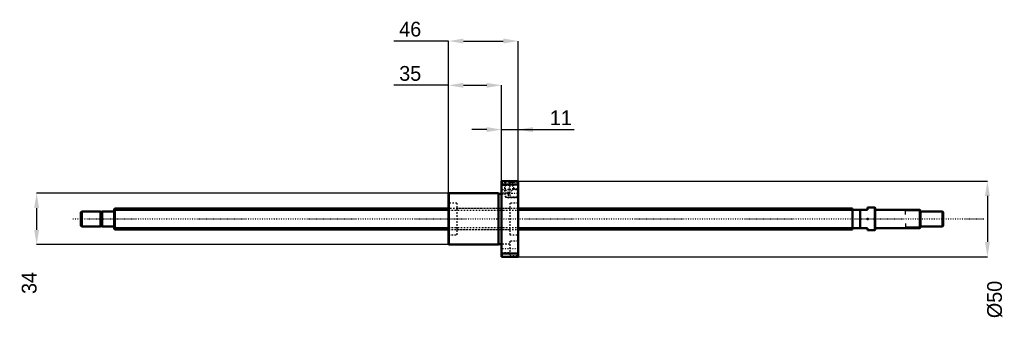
# Model space of a CAD drawing. Header units: millimetres. Extents: x -63 to 590, y -67 to 132.
import ezdxf

# ---------------------------------------------------------------- set-up
doc = ezdxf.new("R2010")
doc.units = ezdxf.units.MM
doc.linetypes.add('Center', pattern=[1.5, 0.45, -0.5, 0.05, -0.5])
doc.linetypes.add('Dashed', pattern=[2, 1, -1])
for name, color, linetype, lineweight in [('2d ConnectionPoints', 7, 'Continuous', 50), ('AM_0', 7, 'Continuous', 50), ('AM_4', 3, 'Continuous', 25), ('AM_5', 3, 'Continuous', 25), ('AM_7', 7, 'Center', 25), ('AM_9', 6, 'Dashed', 25)]:
    doc.layers.add(name, color=color, linetype=linetype, lineweight=lineweight)
doc.dimstyles.new('ISO-25', dxfattribs={"dimtxt": 2.5, "dimasz": 2.5, "dimexe": 1.25, "dimexo": 0.625, "dimtad": 1, "dimtxsty": 'Standard', "dimcen": 2.5, "dimadec": 0, "dimazin": 0, "dimtfac": 1, "dimtmove": 0, "dimatfit": 3, "dimfxl": 0, "dimarcsym": 0})

# ---------------------------------------------------------------- blocks, each defined once
blk = doc.blocks.new('1_BNK_1408_2_5RRG0_571LC5YRR0_Nut_0_in_BNK1408_2_5RRG0_571LC5Y_267_50__4')
at = {"layer": 'AM_0'}
for p, q in [((267.5, 25), (256.5, 25)), ((256.5, 25), (256.5, -25)), ((256.5, 22.56), (256.75, 22.87)), ((256.75, 25), (256.75, 22.87)), ((256.75, 22.87), (267.25, 22.87)), ((267.25, 25), (267.25, 22.87)), ((267.25, 22.87), (267.5, 22.56)), ((267.5, 25), (267.5, -25)), ((221.75, 17), (221.5, 16.75)), ((221.5, 16.75), (221.5, -16.75)), ((221.75, 17), (221.75, -17)), ((254.5, 17), (221.75, 17)), ((254.5, 17), (254.5, -17)), ((256.5, 16.7), (254.5, 16.7)), ((221.5, -16.75), (221.75, -17)), ((221.75, -17), (254.5, -17)), ((254.5, -16.7), (256.5, -16.7)), ((256.75, -22.87), (256.5, -22.56)), ((256.5, -25), (267.5, -25)), ((267.25, -22.87), (256.75, -22.87)), ((256.75, -22.87), (256.75, -25)), ((267.5, -22.56), (267.25, -22.87)), ((267.25, -22.87), (267.25, -25))]:
    blk.add_line(p, q, dxfattribs=at)
at = {"layer": 'AM_5', "linetype": 'Dashed'}
for p, q in [((258.5, 25), (258.5, 18.3)), ((261, 20), (261, 14)), ((267.5, 20), (263.96, 20)), ((264.5, 25), (264.5, 19.46)), ((260, 17), (258.5, 17)), ((260.06, 14.54), (261, 14)), ((267.5, 14), (261, 14)), ((263, 17), (264.5, 17))]:
    blk.add_line(p, q, dxfattribs=at)
at = {"layer": 'AM_7'}
for p, q in [((261.5, 25.4), (261.5, 16.6)), ((255.95, 19.49), (268.05, 19.49)), ((257.26, 17), (267.99, 17)), ((255.95, -19.49), (268.05, -19.49))]:
    blk.add_line(p, q, dxfattribs=at)
at = {"layer": 'AM_9'}
for p, q in [((262, 22.24), (256.5, 22.24)), ((258.5, 25), (259.04, 24.46)), ((259.04, 24.46), (259.04, 19.24)), ((263.96, 24.46), (259.04, 24.46)), ((262, 24.24), (262, 14.74)), ((267.5, 24.24), (262, 24.24)), ((263.96, 24.46), (264.5, 25)), ((263.96, 19.46), (263.96, 24.46)), ((267.5, 20), (266.96, 19.46)), ((256.5, 16.74), (262, 16.74)), ((259.04, 19.24), (257.75, 17)), ((257.75, 17), (259.17, 14.54)), ((259.17, 19.33), (259.17, 14.54)), ((259.17, 19.33), (261.5, 17)), ((259.17, 14.54), (266.96, 14.54)), ((261.5, 17), (263.96, 19.46)), ((262, 14.74), (267.5, 14.74)), ((266.96, 19.46), (263.96, 19.46)), ((266.96, 19.46), (266.96, 14.54)), ((266.96, 14.54), (267.5, 14)), ((227, 10.5), (221.5, 10.5)), ((227, 10.5), (227, -10.5)), ((262, 7), (227, 7)), ((262, 10.5), (262, -10.5)), ((267.5, 10.5), (262, 10.5)), ((221.5, -10.5), (227, -10.5)), ((227, -7), (262, -7)), ((262, -10.5), (267.5, -10.5)), ((262, -16.74), (256.5, -16.74)), ((262, -14.74), (262, -24.24)), ((267.5, -14.74), (262, -14.74)), ((256.5, -22.24), (262, -22.24)), ((262, -24.24), (267.5, -24.24))]:
    blk.add_line(p, q, dxfattribs=at)
blk.add_lwpolyline([(259.04, 19.24), (259.05, 19.24), (259.09, 19.27), (259.17, 19.33)], dxfattribs=at)
blk = doc.blocks.new('2_BNK_1408_2_5RRG0_571LC5Y_Shaft_0_in_BNK1408_2_5RRG0_571LC5Y_267_50__4')
at = {"layer": 'AM_0'}
for p, q in [((0.5, 7), (0, 6.5)), ((221.5, 7), (0.5, 7)), ((0.5, 7), (0.5, -7)), ((489, 7), (267.5, 7)), ((489, 7), (489, -7)), ((503.8, 7.5), (499, 7.5)), ((499, 7.5), (499, 6)), ((504, 7.3), (503.8, 7.5)), ((503.8, 7.5), (503.8, -7.5)), ((504, 7.3), (504, -7.3)), ((-21.5, 5), (-22, 4.5)), ((-22, 4.5), (-22, -4.5)), ((-9.15, 5), (-21.5, 5)), ((-21.5, 5), (-21.5, -5)), ((-9.15, 5), (-9.15, -5)), ((-8, 4.8), (-9.15, 4.8)), ((-8, 5), (-8, -5)), ((-0.2, 5), (-8, 5)), ((0, 6.5), (0, -6.5)), ((499, 6), (489, 6)), ((494, 6), (494, -6)), ((533.5, 6), (504.2, 6)), ((533.5, 6), (533.5, -6)), ((534, 5.5), (533.5, 6)), ((534, 5.5), (534, -5.5)), ((548.5, 5), (534, 5)), ((548.5, 5), (548.5, -5)), ((549, 4.5), (548.5, 5)), ((549, 4.5), (549, -4.5)), ((-22, -4.5), (-21.5, -5)), ((-21.5, -5), (-9.15, -5)), ((-9.15, -4.8), (-8, -4.8)), ((-8, -5), (-0.2, -5)), ((0, -6.5), (0.5, -7)), ((489, -6), (499, -6)), ((499, -6), (499, -7.5)), ((504.2, -6), (533.5, -6)), ((533.5, -6), (534, -5.5)), ((534, -5), (548.5, -5)), ((548.5, -5), (549, -4.5)), ((0.5, -7), (221.5, -7)), ((267.5, -7), (489, -7)), ((499, -7.5), (503.8, -7.5)), ((503.8, -7.5), (504, -7.3))]:
    blk.add_line(p, q, dxfattribs=at)
for centre, start, end in [((-0.2, 5.2), 270, 0), ((504.2, 6.2), 180, 270), ((-0.2, -5.2), 360, 90), ((504.2, -6.2), 90, 180)]:
    blk.add_arc(centre, 0.2, start, end, dxfattribs=at)
at = {"layer": 'AM_4'}
for p, q in [((-0.2, 5), (-0.2, -5)), ((504.2, 6), (504.2, -6))]:
    blk.add_line(p, q, dxfattribs=at)
at = {"layer": 'AM_5'}
for p, q in [((0, 5.773), (221.5, 5.773)), ((267.5, 5.773), (489, 5.773)), ((489, 3.5), (489, 5.773)), ((534, 5.3865), (524, 5.3865)), ((524, 3), (524, 5.3865)), ((0, -5.773), (221.5, -5.773)), ((267.5, -5.773), (489, -5.773)), ((489, -3.5), (489, -5.773)), ((524, -3), (524, -5.3865)), ((534, -5.3865), (524, -5.3865))]:
    blk.add_line(p, q, dxfattribs=at)
at = {"layer": 'AM_5', "linetype": 'Dashed'}
for p, q in [((221.5, 5.773), (267.5, 5.773)), ((221.5, -5.773), (267.5, -5.773))]:
    blk.add_line(p, q, dxfattribs=at)
at = {"layer": 'AM_7'}
blk.add_line((-27.45, 0), (576.45, 0), dxfattribs=at)
at = {"layer": 'AM_9'}
for p, q in [((267.5, 7), (221.5, 7)), ((221.5, -7), (267.5, -7))]:
    blk.add_line(p, q, dxfattribs=at)
blk = doc.blocks.new('*D3')
at = {"layer": 'AM_5', "color": 0, "lineweight": -2}
for p, q in [((221.75, 17), (-51.34, 17)), ((-51.34, 7.22), (-51.34, -7.22)), ((221.75, -17), (-51.34, -17))]:
    blk.add_line(p, q, dxfattribs=at)
at = {"layer": 'AM_5', "color": 0}
for points in [[(-49.71, 7.22), (-52.97, 7.22), (-51.34, 17)], [(-52.97, -7.22), (-49.71, -7.22), (-51.34, -17)]]:
    blk.add_solid(points, dxfattribs=at)
at = {"layer": 'Defpoints', "color": 0}
for p in [(221.75, 17), (-51.34, -17), (221.75, -17)]:
    blk.add_point(p, dxfattribs=at)
at = {"layer": 'AM_5', "color": 0, "insert": (-56.23, -42.428), "char_height": 9.78, "attachment_point": 5, "rotation": 90}
blk.add_mtext('34', dxfattribs=at)
blk = doc.blocks.new('*D4')
at = {"layer": 'AM_5', "color": 0, "lineweight": -2}
for p, q in [((221.5, 88.57), (185.22, 88.57)), ((221.5, 16.75), (221.5, 88.57)), ((231.28, 88.57), (246.72, 88.57)), ((256.5, 25), (256.5, 88.57))]:
    blk.add_line(p, q, dxfattribs=at)
at = {"layer": 'AM_5', "color": 0}
for points in [[(231.28, 90.2), (231.28, 86.94), (221.5, 88.57)], [(246.72, 86.94), (246.72, 90.2), (256.5, 88.57)]]:
    blk.add_solid(points, dxfattribs=at)
at = {"layer": 'Defpoints', "color": 0}
for p in [(256.5, 88.57), (256.5, 25), (221.5, 16.75)]:
    blk.add_point(p, dxfattribs=at)
at = {"layer": 'AM_5', "color": 0, "insert": (196.07, 96.39), "char_height": 9.78, "attachment_point": 5}
blk.add_mtext('35', dxfattribs=at)
blk = doc.blocks.new('*D5')
at = {"layer": 'AM_5', "color": 0, "lineweight": -2}
for p, q in [((221.5, 117.91), (185.22, 117.91)), ((221.5, 16.75), (221.5, 117.91)), ((231.28, 117.91), (257.72, 117.91)), ((267.5, 25), (267.5, 117.91))]:
    blk.add_line(p, q, dxfattribs=at)
at = {"layer": 'AM_5', "color": 0}
for points in [[(231.28, 119.54), (231.28, 116.28), (221.5, 117.91)], [(257.72, 116.28), (257.72, 119.54), (267.5, 117.91)]]:
    blk.add_solid(points, dxfattribs=at)
at = {"layer": 'Defpoints', "color": 0}
for p in [(267.5, 117.91), (267.5, 25), (221.5, 16.75)]:
    blk.add_point(p, dxfattribs=at)
at = {"layer": 'AM_5', "color": 0, "insert": (196.07, 125.73), "char_height": 9.78, "attachment_point": 5}
blk.add_mtext('46', dxfattribs=at)
blk = doc.blocks.new('*D6')
at = {"layer": 'AM_5', "color": 0, "lineweight": -2}
for p, q in [((246.72, 59.23), (236.94, 59.23)), ((256.5, 25), (256.5, 59.23)), ((256.5, 59.23), (267.5, 59.23)), ((267.5, 25), (267.5, 59.23)), ((267.5, 59.23), (304.57, 59.23)), ((277.28, 59.23), (287.06, 59.23))]:
    blk.add_line(p, q, dxfattribs=at)
at = {"layer": 'AM_5', "color": 0}
for points in [[(246.72, 57.6), (246.72, 60.86), (256.5, 59.23)], [(277.28, 60.86), (277.28, 57.6), (267.5, 59.23)]]:
    blk.add_solid(points, dxfattribs=at)
at = {"layer": 'Defpoints', "color": 0}
for p in [(267.5, 59.23), (256.5, 25), (267.5, 25)]:
    blk.add_point(p, dxfattribs=at)
at = {"layer": 'AM_5', "color": 0, "insert": (295.82, 67.05), "char_height": 9.78, "attachment_point": 5}
blk.add_mtext('11', dxfattribs=at)
blk = doc.blocks.new('*D7')
at = {"layer": 'AM_5', "color": 0, "lineweight": -2}
for p, q in [((267.5, 25), (578.34, 25)), ((578.34, 15.22), (578.34, -15.22)), ((267.5, -25), (578.34, -25))]:
    blk.add_line(p, q, dxfattribs=at)
at = {"layer": 'AM_5', "color": 0}
for points in [[(579.97, 15.22), (576.71, 15.22), (578.34, 25)], [(576.71, -15.22), (579.97, -15.22), (578.34, -25)]]:
    blk.add_solid(points, dxfattribs=at)
at = {"layer": 'Defpoints', "color": 0}
for p in [(267.5, 25), (267.5, -25), (578.34, -25)]:
    blk.add_point(p, dxfattribs=at)
at = {"layer": 'AM_5', "color": 0, "insert": (583.23, -53.362), "char_height": 9.78, "attachment_point": 5, "rotation": 90}
blk.add_mtext('Ø50', dxfattribs=at)

msp = doc.modelspace()

# ---------------------------------------------------------------- linework, layer by layer
at = {"layer": '2d ConnectionPoints'}
for p in [(0, 0), (499, 0)]:
    msp.add_point(p, dxfattribs=at)

# ---------------------------------------------------------------- block references
for name in ['1_BNK_1408_2_5RRG0_571LC5YRR0_Nut_0_in_BNK1408_2_5RRG0_571LC5Y_267_50__4', '2_BNK_1408_2_5RRG0_571LC5Y_Shaft_0_in_BNK1408_2_5RRG0_571LC5Y_267_50__4']:
    msp.add_blockref(name, (0, 0))

# ---------------------------------------------------------------- dimensions: what is measured, and where the dimension line sits
at = {"layer": 'AM_5'}
for base, p1, p2, text, picture, middle in [((267.5, 117.91), (221.5, 16.75), (267.5, 25), '46', '*D5', (196.072, 117.91)), ((256.5, 88.57), (221.5, 16.75), (256.5, 25), '35', '*D4', (196.072, 88.57)), ((267.5, 59.23), (256.5, 25), (267.5, 25), '11', '*D6', (295.815, 59.23))]:
    dim = msp.add_linear_dim(base=base, p1=p1, p2=p2, text=text, dimstyle='ISO-25', override={"dimtxt": 9.78, "dimasz": 9.78, "dimexe": 0, "dimexo": 0, "dimgap": 2.934}, dxfattribs=at)
    dim.commit()
    dim.dimension.update_dxf_attribs({"geometry": picture, "text_midpoint": middle, "dimtype": 160})
for base, p1, p2, text, picture, middle in [((578.34, -25), (267.5, 25), (267.5, -25), 'Ø50', '*D7', (583.23, -53.362)), ((-51.34, -17), (221.75, 17), (221.75, -17), '34', '*D3', (-56.23, -42.428))]:
    dim = msp.add_linear_dim(base=base, p1=p1, p2=p2, angle=90, text=text, dimstyle='ISO-25', override={"dimtxt": 9.78, "dimasz": 9.78, "dimexe": 0, "dimexo": 0, "dimgap": 2.934}, dxfattribs=at)
    dim.commit()
    dim.dimension.update_dxf_attribs({"geometry": picture, "text_midpoint": middle, "dimtype": 160, "text_rotation": 90})

doc.saveas('drawing.dxf')
